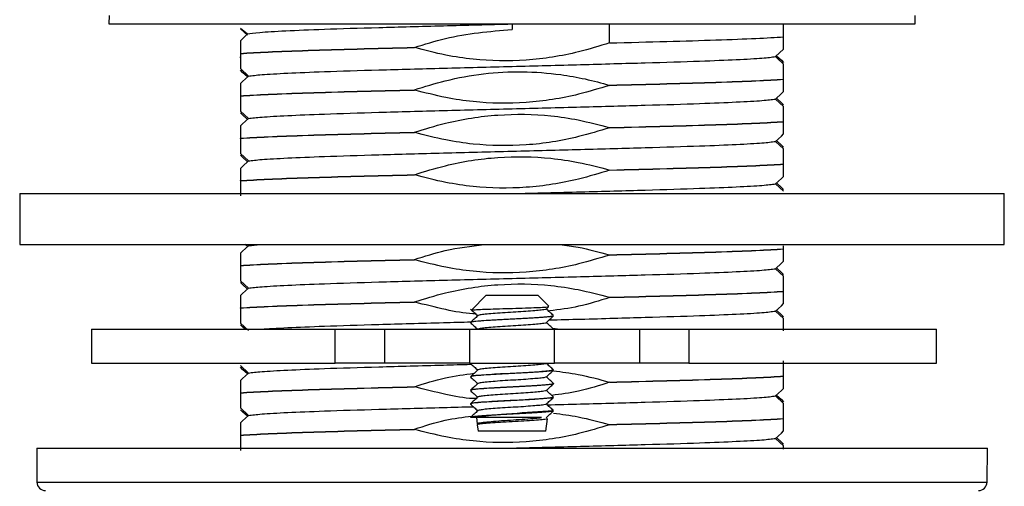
# Model space of a CAD drawing. Header units: millimetres. Extents: x 112 to 181, y 19 to 194.
# Tile 10 of 14: x 156.34 to 167.94, y 136.83 to 142.33. Entities that reach past the tile are written whole.
import ezdxf

# ---------------------------------------------------------------- set-up
doc = ezdxf.new("R2010")
doc.units = ezdxf.units.MM

msp = doc.modelspace()

# ---------------------------------------------------------------- linework, layer by layer
at = {"color": 7, "linetype": 'Continuous', "lineweight": 25}
for p, q in [((157.394, 142.383), (157.392, 142.283)), ((166.892, 142.283), (166.89, 142.383)), ((157.392, 142.283), (166.892, 142.283)), ((158.942, 142.233), (159.025, 142.165)), ((159.027, 142.15), (158.942, 142.224)), ((162.142, 142.283), (162.142, 142.218)), ((163.291, 142.059), (163.291, 142.283)), ((165.342, 142.13), (165.342, 142.283)), ((159.025, 142.165), (158.942, 142.085)), ((160.993, 142.004), (160.993, 142.006)), ((165.246, 141.898), (165.342, 141.985)), ((158.942, 141.934), (158.942, 141.936)), ((158.942, 141.883), (158.942, 141.894)), ((165.262, 141.883), (165.246, 141.898)), ((165.257, 141.908), (165.284, 141.883)), ((165.342, 141.81), (165.262, 141.883)), ((165.284, 141.883), (165.262, 141.883)), ((158.942, 141.756), (159.038, 141.668)), ((163.291, 141.559), (163.291, 141.561)), ((165.342, 141.63), (165.342, 141.632)), ((158.942, 141.434), (158.942, 141.436)), ((160.993, 141.504), (160.993, 141.506)), ((165.342, 141.31), (165.246, 141.398)), ((158.942, 141.256), (159.038, 141.168)), ((163.291, 141.059), (163.291, 141.061)), ((165.342, 141.13), (165.342, 141.132)), ((160.993, 141.004), (160.993, 141.006)), ((158.942, 140.934), (158.942, 140.936)), ((165.342, 140.81), (165.246, 140.898)), ((158.942, 140.756), (159.038, 140.668)), ((165.342, 140.63), (165.342, 140.632)), ((160.993, 140.504), (160.993, 140.506)), ((163.291, 140.559), (163.291, 140.561)), ((158.942, 140.434), (158.942, 140.436)), ((165.342, 140.31), (165.246, 140.398)), ((156.342, 140.283), (156.342, 139.683)), ((156.342, 140.283), (167.942, 140.283)), ((167.942, 139.683), (167.942, 140.283)), ((156.342, 139.683), (167.942, 139.683)), ((159.027, 139.658), (158.999, 139.683)), ((159.038, 139.668), (159.175, 139.683)), ((165.342, 139.632), (165.342, 139.667)), ((163.291, 139.559), (163.291, 139.561)), ((165.342, 139.63), (165.342, 139.632)), ((158.942, 139.434), (158.942, 139.436)), ((160.993, 139.504), (160.993, 139.506)), ((165.342, 139.31), (165.246, 139.398)), ((158.942, 139.256), (159.038, 139.168)), ((165.342, 139.13), (165.342, 139.132)), ((160.993, 139.004), (160.993, 139.006)), ((161.832, 139.083), (161.669, 138.912)), ((162.452, 139.083), (161.832, 139.083)), ((162.574, 138.955), (162.452, 139.083)), ((163.291, 139.059), (163.291, 139.061)), ((158.942, 138.934), (158.942, 138.936)), ((162.544, 138.921), (162.573, 138.948)), ((165.342, 138.81), (165.246, 138.898)), ((158.942, 138.756), (159.038, 138.668)), ((161.652, 138.763), (161.652, 138.762)), ((162.632, 138.842), (162.632, 138.843)), ((157.187, 138.683), (157.187, 138.283)), ((157.187, 138.683), (157.188, 138.683)), ((157.188, 138.683), (157.188, 138.283)), ((157.188, 138.683), (160.058, 138.683)), ((160.058, 138.283), (160.058, 138.683)), ((160.058, 138.683), (160.642, 138.683)), ((160.642, 138.283), (160.642, 138.683)), ((160.642, 138.683), (161.642, 138.683)), ((161.642, 138.683), (161.642, 138.283)), ((161.642, 138.683), (162.642, 138.683)), ((161.739, 138.684), (161.738, 138.683)), ((162.618, 138.696), (162.708, 138.683)), ((162.632, 138.683), (162.632, 138.683)), ((162.642, 138.283), (162.642, 138.683)), ((162.642, 138.683), (163.642, 138.683)), ((163.642, 138.683), (163.642, 138.283)), ((163.642, 138.683), (164.225, 138.683)), ((164.225, 138.683), (164.225, 138.283)), ((164.225, 138.683), (167.142, 138.683)), ((167.142, 138.283), (167.142, 138.683)), ((157.188, 138.283), (157.187, 138.283)), ((157.188, 138.283), (160.058, 138.283)), ((160.642, 138.283), (160.058, 138.283)), ((161.642, 138.283), (160.642, 138.283)), ((161.642, 138.283), (162.642, 138.283)), ((161.652, 138.283), (161.652, 138.282)), ((162.544, 138.281), (162.546, 138.283)), ((163.642, 138.283), (162.642, 138.283)), ((164.225, 138.283), (163.642, 138.283)), ((164.225, 138.283), (167.142, 138.283)), ((158.942, 138.256), (159.038, 138.168)), ((162.632, 138.202), (162.632, 138.203)), ((161.652, 138.123), (161.652, 138.122)), ((162.632, 138.042), (162.632, 138.043)), ((163.291, 138.059), (163.291, 138.061)), ((165.342, 138.13), (165.342, 138.132)), ((158.942, 137.934), (158.942, 137.936)), ((160.993, 138.004), (160.993, 138.006)), ((161.652, 137.963), (161.652, 137.962)), ((162.632, 137.882), (162.632, 137.883)), ((165.342, 137.81), (165.246, 137.898)), ((158.942, 137.756), (159.038, 137.668)), ((161.652, 137.803), (161.652, 137.802)), ((162.632, 137.722), (162.632, 137.723)), ((161.652, 137.643), (161.652, 137.643)), ((161.722, 137.643), (161.731, 137.569)), ((162.542, 137.483), (162.56, 137.629)), ((165.342, 137.63), (165.342, 137.632)), ((160.993, 137.504), (160.993, 137.506)), ((161.733, 137.557), (161.742, 137.483)), ((162.542, 137.483), (161.742, 137.483)), ((163.291, 137.559), (163.291, 137.561)), ((158.942, 137.434), (158.942, 137.436)), ((165.342, 137.31), (165.246, 137.398)), ((156.542, 137.283), (156.545, 136.882)), ((156.542, 137.283), (167.742, 137.283)), ((165.342, 137.27), (165.342, 137.31)), ((167.738, 136.882), (167.742, 137.283)), ((156.545, 136.882), (167.738, 136.882))]:
    msp.add_line(p, q, dxfattribs=at)
at = {"color": 7, "linetype": 'Continuous', "lineweight": 25, "flags": 128}
for points in [[(165.284, 141.883), (165.315, 141.854), (165.342, 141.83)], [(159.027, 141.658), (158.968, 141.711), (158.942, 141.736)], [(159.038, 141.668), (158.968, 141.604), (158.942, 141.58)], [(165.246, 141.398), (165.315, 141.461), (165.342, 141.486)], [(165.257, 141.408), (165.315, 141.354), (165.342, 141.33)], [(159.027, 141.158), (158.968, 141.211), (158.942, 141.236)], [(159.038, 141.168), (158.968, 141.104), (158.942, 141.08)], [(165.246, 140.898), (165.315, 140.961), (165.342, 140.986)], [(165.257, 140.908), (165.315, 140.854), (165.342, 140.83)], [(159.027, 140.658), (158.968, 140.711), (158.942, 140.736)], [(159.038, 140.668), (158.968, 140.604), (158.942, 140.58)], [(165.246, 140.398), (165.315, 140.461), (165.342, 140.486)], [(165.257, 140.408), (165.315, 140.354), (165.342, 140.33)], [(159.038, 139.668), (158.968, 139.604), (158.942, 139.58)], [(165.246, 139.398), (165.315, 139.461), (165.342, 139.486)], [(165.257, 139.408), (165.315, 139.354), (165.342, 139.33)], [(159.027, 139.158), (158.968, 139.211), (158.942, 139.236)], [(159.038, 139.168), (158.968, 139.104), (158.942, 139.08)], [(165.246, 138.898), (165.315, 138.961), (165.342, 138.986)], [(165.257, 138.908), (165.315, 138.854), (165.342, 138.83)], [(158.999, 138.683), (158.968, 138.711), (158.942, 138.736)], [(159.027, 138.158), (158.968, 138.211), (158.942, 138.236)], [(159.038, 138.168), (158.968, 138.104), (158.942, 138.08)], [(165.246, 137.898), (165.315, 137.961), (165.342, 137.986)], [(165.257, 137.908), (165.315, 137.854), (165.342, 137.83)], [(159.027, 137.658), (158.968, 137.711), (158.942, 137.736)], [(159.038, 137.668), (158.968, 137.604), (158.942, 137.58)], [(165.246, 137.398), (165.315, 137.461), (165.342, 137.486)], [(165.257, 137.408), (165.315, 137.354), (165.342, 137.33)]]:
    msp.add_lwpolyline(points, dxfattribs=at)
at = {"color": 7, "linetype": 'Continuous', "lineweight": 25}
for centre, radius, start, end in [((163.998, 114.838), 22.925, 93.4238, 95.8746), ((156.645, 136.883), 0.1, 180.5, 270), ((167.638, 136.883), 0.1, 270, 359.5)]:
    msp.add_arc(centre, radius, start, end, dxfattribs=at)
for points, knots in [([(159.025, 142.165), (159.063, 142.171), (159.139, 142.184), (159.458, 142.202), (159.927, 142.222), (160.56, 142.241), (161.322, 142.262), (161.869, 142.276), (162.142, 142.283)], [0, 0, 0, 0, 0.156119, 0.312468, 0.470181, 0.645705, 0.823459, 1, 1, 1, 1]), ([(160.993, 142.006), (161.113, 142.044), (161.487, 142.162), (161.877, 142.195), (162.142, 142.218)], [0, 0, 0, 0, 0.323155, 1, 1, 1, 1]), ([(163.291, 142.059), (163.521, 142.065), (163.98, 142.077), (164.563, 142.094), (165.043, 142.112), (165.243, 142.124), (165.342, 142.13)], [0, 0, 0, 0, 0.250706, 0.498897, 0.750322, 1, 1, 1, 1]), ([(165.342, 141.985), (165.342, 141.987), (165.342, 142), (165.342, 142.039), (165.342, 142.098), (165.342, 142.13)], [0, 0, 0, 0, 0.1076282, 0.5170097, 1, 1, 1, 1]), ([(158.942, 142.085), (158.942, 142.081), (158.942, 142.068), (158.942, 142.025), (158.942, 141.966), (158.942, 141.936)], [0, 0, 0, 0, 0.152895, 0.574789, 1, 1, 1, 1]), ([(158.942, 141.936), (159.041, 141.942), (159.24, 141.954), (159.721, 141.972), (160.304, 141.989), (160.762, 142.001), (160.993, 142.006)], [0, 0, 0, 0, 0.2496784, 0.5011033, 0.7492942, 1, 1, 1, 1]), ([(158.942, 141.934), (159.041, 141.94), (159.24, 141.952), (159.721, 141.97), (160.304, 141.987), (160.762, 141.999), (160.993, 142.004)], [0, 0, 0, 0, 0.249678, 0.501103, 0.749294, 1, 1, 1, 1]), ([(163.291, 142.059), (163.17, 142.022), (162.85, 141.923), (162.31, 141.84), (161.782, 141.847), (161.343, 141.913), (161.115, 141.972), (160.993, 142.004)], [0, 0, 0, 0, 0.162085, 0.430339, 0.698417, 0.837255, 1, 1, 1, 1]), ([(158.942, 141.934), (158.942, 141.897), (158.942, 141.82), (158.942, 141.777), (158.942, 141.756)], [0, 0, 0, 0, 0.490999, 1, 1, 1, 1]), ([(159.038, 141.668), (159.081, 141.674), (159.168, 141.685), (159.481, 141.703), (159.938, 141.722), (160.56, 141.741), (161.322, 141.762), (162.142, 141.783), (162.962, 141.804), (163.724, 141.825), (164.346, 141.844), (164.803, 141.863), (165.115, 141.88), (165.202, 141.892), (165.246, 141.898)], [0, 0, 0, 0, 0.075602, 0.151652, 0.228225, 0.318256, 0.409432, 0.499985, 0.590538, 0.681714, 0.771746, 0.848329, 0.924387, 1, 1, 1, 1]), ([(165.342, 141.632), (165.342, 141.669), (165.342, 141.746), (165.342, 141.788), (165.342, 141.81)], [0, 0, 0, 0, 0.490999, 1, 1, 1, 1]), ([(160.993, 141.506), (161.113, 141.544), (161.525, 141.671), (162.111, 141.741), (162.664, 141.698), (163.006, 141.638), (163.196, 141.587), (163.291, 141.561)], [0, 0, 0, 0, 0.162141, 0.553378, 0.747972, 0.873649, 1, 1, 1, 1]), ([(158.942, 141.58), (158.942, 141.578), (158.942, 141.565), (158.942, 141.527), (158.942, 141.468), (158.942, 141.436)], [0, 0, 0, 0, 0.09221, 0.5086647, 1, 1, 1, 1]), ([(163.291, 141.559), (163.17, 141.522), (162.85, 141.423), (162.31, 141.34), (161.782, 141.347), (161.343, 141.413), (161.115, 141.472), (160.993, 141.504)], [0, 0, 0, 0, 0.162085, 0.430339, 0.698417, 0.837255, 1, 1, 1, 1]), ([(163.291, 141.561), (163.521, 141.567), (163.98, 141.579), (164.563, 141.596), (165.043, 141.614), (165.243, 141.626), (165.342, 141.632)], [0, 0, 0, 0, 0.250706, 0.498897, 0.750322, 1, 1, 1, 1]), ([(163.291, 141.559), (163.521, 141.565), (163.98, 141.577), (164.563, 141.594), (165.043, 141.612), (165.243, 141.624), (165.342, 141.63)], [0, 0, 0, 0, 0.250706, 0.498897, 0.750322, 1, 1, 1, 1]), ([(165.342, 141.486), (165.342, 141.488), (165.342, 141.5), (165.342, 141.539), (165.342, 141.598), (165.342, 141.63)], [0, 0, 0, 0, 0.09221, 0.508665, 1, 1, 1, 1]), ([(158.942, 141.436), (159.041, 141.442), (159.24, 141.454), (159.721, 141.472), (160.304, 141.489), (160.762, 141.501), (160.993, 141.506)], [0, 0, 0, 0, 0.2496784, 0.5011033, 0.7492942, 1, 1, 1, 1]), ([(158.942, 141.434), (159.041, 141.44), (159.24, 141.452), (159.721, 141.47), (160.304, 141.487), (160.762, 141.499), (160.993, 141.504)], [0, 0, 0, 0, 0.249678, 0.501103, 0.749294, 1, 1, 1, 1]), ([(158.942, 141.434), (158.942, 141.397), (158.942, 141.32), (158.942, 141.277), (158.942, 141.256)], [0, 0, 0, 0, 0.4909987, 1, 1, 1, 1]), ([(159.038, 141.168), (159.081, 141.174), (159.168, 141.185), (159.481, 141.203), (159.938, 141.222), (160.56, 141.241), (161.322, 141.262), (162.142, 141.283), (162.962, 141.304), (163.724, 141.325), (164.346, 141.344), (164.803, 141.363), (165.115, 141.38), (165.202, 141.392), (165.246, 141.398)], [0, 0, 0, 0, 0.0756047, 0.1516561, 0.2282314, 0.3182655, 0.4094441, 0.5, 0.5905559, 0.6817345, 0.7717686, 0.8483439, 0.9243953, 1, 1, 1, 1]), ([(165.342, 141.132), (165.342, 141.169), (165.342, 141.246), (165.342, 141.288), (165.342, 141.31)], [0, 0, 0, 0, 0.490999, 1, 1, 1, 1]), ([(160.993, 141.006), (161.113, 141.044), (161.434, 141.143), (161.974, 141.226), (162.502, 141.219), (162.941, 141.153), (163.168, 141.094), (163.291, 141.061)], [0, 0, 0, 0, 0.162085, 0.430339, 0.698417, 0.837255, 1, 1, 1, 1]), ([(158.942, 141.08), (158.942, 141.078), (158.942, 141.065), (158.942, 141.027), (158.942, 140.968), (158.942, 140.936)], [0, 0, 0, 0, 0.09221, 0.508665, 1, 1, 1, 1]), ([(163.291, 141.059), (163.17, 141.022), (162.85, 140.923), (162.31, 140.84), (161.782, 140.847), (161.343, 140.913), (161.115, 140.972), (160.993, 141.004)], [0, 0, 0, 0, 0.162085, 0.430339, 0.698417, 0.837255, 1, 1, 1, 1]), ([(163.291, 141.061), (163.521, 141.067), (163.98, 141.079), (164.563, 141.096), (165.043, 141.114), (165.243, 141.126), (165.342, 141.132)], [0, 0, 0, 0, 0.250706, 0.498897, 0.750322, 1, 1, 1, 1]), ([(163.291, 141.059), (163.521, 141.065), (163.98, 141.077), (164.563, 141.094), (165.043, 141.112), (165.243, 141.124), (165.342, 141.13)], [0, 0, 0, 0, 0.250706, 0.498897, 0.750322, 1, 1, 1, 1]), ([(165.342, 140.986), (165.342, 140.988), (165.342, 141), (165.342, 141.039), (165.342, 141.098), (165.342, 141.13)], [0, 0, 0, 0, 0.09221, 0.508665, 1, 1, 1, 1]), ([(158.942, 140.936), (159.041, 140.942), (159.24, 140.954), (159.721, 140.972), (160.304, 140.989), (160.762, 141.001), (160.993, 141.006)], [0, 0, 0, 0, 0.249678, 0.501103, 0.749294, 1, 1, 1, 1]), ([(158.942, 140.934), (159.041, 140.94), (159.24, 140.952), (159.721, 140.97), (160.304, 140.987), (160.762, 140.999), (160.993, 141.004)], [0, 0, 0, 0, 0.249678, 0.501103, 0.749294, 1, 1, 1, 1]), ([(158.942, 140.934), (158.942, 140.897), (158.942, 140.82), (158.942, 140.777), (158.942, 140.756)], [0, 0, 0, 0, 0.490999, 1, 1, 1, 1]), ([(159.038, 140.668), (159.081, 140.674), (159.168, 140.685), (159.481, 140.703), (159.938, 140.722), (160.56, 140.741), (161.322, 140.762), (162.142, 140.783), (162.962, 140.804), (163.724, 140.825), (164.346, 140.844), (164.803, 140.863), (165.115, 140.88), (165.202, 140.892), (165.246, 140.898)], [0, 0, 0, 0, 0.0756047, 0.1516561, 0.2282314, 0.3182655, 0.4094441, 0.5, 0.5905559, 0.6817345, 0.7717686, 0.8483439, 0.9243953, 1, 1, 1, 1]), ([(160.993, 140.506), (161.113, 140.544), (161.434, 140.643), (161.974, 140.726), (162.502, 140.719), (162.941, 140.653), (163.168, 140.594), (163.291, 140.561)], [0, 0, 0, 0, 0.162085, 0.430339, 0.698417, 0.837255, 1, 1, 1, 1]), ([(165.342, 140.632), (165.342, 140.669), (165.342, 140.746), (165.342, 140.788), (165.342, 140.81)], [0, 0, 0, 0, 0.490999, 1, 1, 1, 1]), ([(163.291, 140.561), (163.521, 140.567), (163.98, 140.579), (164.563, 140.596), (165.043, 140.614), (165.243, 140.626), (165.342, 140.632)], [0, 0, 0, 0, 0.250706, 0.498897, 0.750322, 1, 1, 1, 1]), ([(163.291, 140.559), (163.521, 140.565), (163.98, 140.577), (164.563, 140.594), (165.043, 140.612), (165.243, 140.624), (165.342, 140.63)], [0, 0, 0, 0, 0.250706, 0.498897, 0.750322, 1, 1, 1, 1]), ([(165.342, 140.486), (165.342, 140.488), (165.342, 140.5), (165.342, 140.539), (165.342, 140.598), (165.342, 140.63)], [0, 0, 0, 0, 0.09221, 0.508665, 1, 1, 1, 1]), ([(158.942, 140.58), (158.942, 140.578), (158.942, 140.565), (158.942, 140.527), (158.942, 140.468), (158.942, 140.436)], [0, 0, 0, 0, 0.09221, 0.508665, 1, 1, 1, 1]), ([(158.942, 140.436), (159.041, 140.442), (159.24, 140.454), (159.721, 140.472), (160.304, 140.489), (160.762, 140.501), (160.993, 140.506)], [0, 0, 0, 0, 0.249678, 0.501103, 0.749294, 1, 1, 1, 1]), ([(158.942, 140.434), (159.041, 140.44), (159.24, 140.452), (159.721, 140.47), (160.304, 140.487), (160.762, 140.499), (160.993, 140.504)], [0, 0, 0, 0, 0.249678, 0.501103, 0.749294, 1, 1, 1, 1]), ([(163.291, 140.559), (163.17, 140.522), (162.85, 140.423), (162.31, 140.34), (161.782, 140.347), (161.343, 140.413), (161.115, 140.472), (160.993, 140.504)], [0, 0, 0, 0, 0.162085, 0.430339, 0.698417, 0.837255, 1, 1, 1, 1]), ([(158.942, 140.434), (158.942, 140.397), (158.942, 140.32), (158.942, 140.277), (158.942, 140.256)], [0, 0, 0, 0, 0.490999, 1, 1, 1, 1]), ([(162.142, 140.283), (162.414, 140.29), (162.962, 140.304), (163.724, 140.325), (164.346, 140.344), (164.803, 140.363), (165.115, 140.38), (165.202, 140.392), (165.246, 140.398)], [0, 0, 0, 0, 0.1811117, 0.3634689, 0.5435372, 0.6966878, 0.8487907, 1, 1, 1, 1]), ([(160.993, 139.506), (161.113, 139.545), (161.38, 139.63), (161.659, 139.664), (161.812, 139.683)], [0, 0, 0, 0, 0.450909, 1, 1, 1, 1]), ([(162.708, 139.683), (162.779, 139.673), (162.976, 139.647), (163.168, 139.595), (163.291, 139.561)], [0, 0, 0, 0, 0.36264, 1, 1, 1, 1]), ([(158.942, 139.58), (158.942, 139.578), (158.942, 139.565), (158.942, 139.527), (158.942, 139.468), (158.942, 139.436)], [0, 0, 0, 0, 0.09221, 0.508665, 1, 1, 1, 1]), ([(163.291, 139.559), (163.17, 139.522), (162.85, 139.423), (162.31, 139.34), (161.782, 139.347), (161.343, 139.413), (161.115, 139.472), (160.993, 139.504)], [0, 0, 0, 0, 0.162085, 0.430339, 0.698417, 0.837255, 1, 1, 1, 1]), ([(163.291, 139.561), (163.521, 139.567), (163.98, 139.579), (164.563, 139.596), (165.043, 139.614), (165.243, 139.626), (165.342, 139.632)], [0, 0, 0, 0, 0.250706, 0.498897, 0.750322, 1, 1, 1, 1]), ([(163.291, 139.559), (163.521, 139.565), (163.98, 139.577), (164.563, 139.594), (165.043, 139.612), (165.243, 139.624), (165.342, 139.63)], [0, 0, 0, 0, 0.250706, 0.498897, 0.750322, 1, 1, 1, 1]), ([(165.342, 139.486), (165.342, 139.488), (165.342, 139.5), (165.342, 139.539), (165.342, 139.598), (165.342, 139.63)], [0, 0, 0, 0, 0.09221, 0.508665, 1, 1, 1, 1]), ([(158.942, 139.436), (159.041, 139.442), (159.24, 139.454), (159.721, 139.472), (160.304, 139.489), (160.762, 139.501), (160.993, 139.506)], [0, 0, 0, 0, 0.2496784, 0.5011033, 0.7492942, 1, 1, 1, 1]), ([(158.942, 139.434), (159.041, 139.44), (159.24, 139.452), (159.721, 139.47), (160.304, 139.487), (160.762, 139.499), (160.993, 139.504)], [0, 0, 0, 0, 0.249678, 0.501103, 0.749294, 1, 1, 1, 1]), ([(158.942, 139.434), (158.942, 139.397), (158.942, 139.32), (158.942, 139.277), (158.942, 139.256)], [0, 0, 0, 0, 0.490999, 1, 1, 1, 1]), ([(159.038, 139.168), (159.081, 139.174), (159.168, 139.185), (159.481, 139.203), (159.938, 139.222), (160.56, 139.241), (161.322, 139.262), (162.142, 139.283), (162.962, 139.304), (163.724, 139.325), (164.346, 139.344), (164.803, 139.363), (165.115, 139.38), (165.202, 139.392), (165.246, 139.398)], [0, 0, 0, 0, 0.0756047, 0.1516561, 0.2282314, 0.3182655, 0.4094441, 0.5, 0.5905559, 0.6817345, 0.7717686, 0.8483439, 0.9243953, 1, 1, 1, 1]), ([(160.993, 139.006), (161.113, 139.044), (161.434, 139.143), (161.974, 139.226), (162.502, 139.219), (162.941, 139.153), (163.168, 139.094), (163.291, 139.061)], [0, 0, 0, 0, 0.162085, 0.430339, 0.698417, 0.837255, 1, 1, 1, 1]), ([(165.342, 139.132), (165.342, 139.169), (165.342, 139.246), (165.342, 139.288), (165.342, 139.31)], [0, 0, 0, 0, 0.490999, 1, 1, 1, 1]), ([(163.291, 139.061), (163.521, 139.067), (163.98, 139.079), (164.563, 139.096), (165.043, 139.114), (165.243, 139.126), (165.342, 139.132)], [0, 0, 0, 0, 0.250706, 0.498897, 0.750322, 1, 1, 1, 1]), ([(163.291, 139.059), (163.521, 139.065), (163.98, 139.077), (164.563, 139.094), (165.043, 139.112), (165.243, 139.124), (165.342, 139.13)], [0, 0, 0, 0, 0.250706, 0.498897, 0.750322, 1, 1, 1, 1]), ([(165.342, 138.986), (165.342, 138.988), (165.342, 139), (165.342, 139.039), (165.342, 139.098), (165.342, 139.13)], [0, 0, 0, 0, 0.09221, 0.508665, 1, 1, 1, 1]), ([(158.942, 139.08), (158.942, 139.078), (158.942, 139.065), (158.942, 139.027), (158.942, 138.968), (158.942, 138.936)], [0, 0, 0, 0, 0.09221, 0.508665, 1, 1, 1, 1]), ([(158.942, 138.936), (159.041, 138.942), (159.24, 138.954), (159.721, 138.972), (160.304, 138.989), (160.762, 139.001), (160.993, 139.006)], [0, 0, 0, 0, 0.249678, 0.501103, 0.749294, 1, 1, 1, 1]), ([(158.942, 138.934), (159.041, 138.94), (159.24, 138.952), (159.721, 138.97), (160.304, 138.987), (160.762, 138.999), (160.993, 139.004)], [0, 0, 0, 0, 0.249678, 0.501103, 0.749294, 1, 1, 1, 1]), ([(161.712, 138.866), (161.702, 138.867), (161.584, 138.868), (161.343, 138.917), (161.116, 138.974), (160.993, 139.004)], [0, 0, 0, 0, 0.0402736, 0.4820971, 1, 1, 1, 1]), ([(163.291, 139.059), (163.17, 139.02), (162.939, 138.945), (162.698, 138.915), (162.583, 138.9)], [0, 0, 0, 0, 0.520584, 1, 1, 1, 1]), ([(158.942, 138.934), (158.942, 138.897), (158.942, 138.82), (158.942, 138.777), (158.942, 138.756)], [0, 0, 0, 0, 0.490999, 1, 1, 1, 1]), ([(161.652, 138.922), (161.666, 138.909), (161.695, 138.882), (161.724, 138.856), (161.738, 138.843)], [0, 0, 0, 0, 0.50537, 1, 1, 1, 1]), ([(161.672, 138.909), (161.673, 138.91), (161.674, 138.912), (161.739, 138.917), (161.849, 138.921), (161.991, 138.926), (162.148, 138.93), (162.301, 138.935), (162.434, 138.94), (162.527, 138.944), (162.575, 138.948), (162.571, 138.95), (162.57, 138.951)], [0, 0, 0, 0, 0.083041, 0.196035, 0.308163, 0.419506, 0.529207, 0.638888, 0.746171, 0.853495, 0.959029, 1, 1, 1, 1]), ([(162.544, 138.921), (162.544, 138.921), (162.547, 138.919), (162.519, 138.913), (162.458, 138.905), (162.363, 138.898), (162.248, 138.889), (162.123, 138.882), (161.999, 138.874), (161.89, 138.866), (161.803, 138.858), (161.752, 138.85), (161.732, 138.845), (161.739, 138.842), (161.739, 138.842)], [0, 0, 0, 0, 0.002315, 0.102243, 0.202315, 0.300711, 0.401302, 0.500009, 0.599677, 0.699941, 0.798233, 0.898767, 0.99775, 1, 1, 1, 1]), ([(162.631, 138.845), (162.617, 138.858), (162.588, 138.884), (162.56, 138.91), (162.546, 138.923)], [0, 0, 0, 0, 0.510331, 1, 1, 1, 1]), ([(162.58, 138.794), (162.704, 138.797), (163.102, 138.807), (163.723, 138.825), (164.346, 138.844), (164.803, 138.863), (165.115, 138.88), (165.202, 138.892), (165.246, 138.898)], [0, 0, 0, 0, 0.091993, 0.294196, 0.4938609, 0.6636787, 0.8323348, 1, 1, 1, 1]), ([(159.175, 138.683), (159.182, 138.684), (159.241, 138.69), (159.488, 138.703), (159.935, 138.722), (160.562, 138.741), (161.167, 138.758), (161.55, 138.768), (161.659, 138.771)], [0, 0, 0, 0, 0.028676, 0.228157, 0.429012, 0.66517, 0.904329, 1, 1, 1, 1]), ([(161.739, 138.844), (161.725, 138.831), (161.696, 138.804), (161.667, 138.778), (161.652, 138.765)], [0, 0, 0, 0, 0.499976, 1, 1, 1, 1]), ([(161.652, 138.762), (161.666, 138.749), (161.695, 138.722), (161.724, 138.696), (161.738, 138.683)], [0, 0, 0, 0, 0.50537, 1, 1, 1, 1]), ([(162.628, 138.843), (162.629, 138.843), (162.635, 138.84), (162.601, 138.834), (162.526, 138.826), (162.41, 138.818), (162.271, 138.81), (162.119, 138.802), (161.969, 138.795), (161.835, 138.786), (161.731, 138.779), (161.664, 138.771), (161.656, 138.766), (161.653, 138.763)], [0, 0, 0, 0, 0.023406, 0.121965, 0.220664, 0.317716, 0.416927, 0.514284, 0.612586, 0.711475, 0.808424, 0.907579, 1, 1, 1, 1]), ([(162.629, 138.842), (162.627, 138.84), (162.622, 138.835), (162.559, 138.828), (162.447, 138.819), (162.279, 138.809), (162.074, 138.799), (161.88, 138.788), (161.732, 138.778), (161.654, 138.769), (161.66, 138.764), (161.662, 138.762)], [0, 0, 0, 0, 0.0847418, 0.1841576, 0.2813947, 0.4130937, 0.5427984, 0.6746682, 0.8042573, 0.9362089, 1, 1, 1, 1]), ([(162.544, 138.761), (162.544, 138.761), (162.547, 138.759), (162.519, 138.753), (162.458, 138.745), (162.363, 138.738), (162.248, 138.729), (162.123, 138.722), (161.999, 138.714), (161.89, 138.706), (161.803, 138.698), (161.752, 138.69), (161.732, 138.685), (161.739, 138.682), (161.739, 138.682)], [0, 0, 0, 0, 0.002315, 0.102243, 0.202315, 0.300711, 0.401302, 0.500009, 0.599677, 0.699941, 0.798233, 0.898767, 0.99775, 1, 1, 1, 1]), ([(162.544, 138.761), (162.559, 138.775), (162.588, 138.801), (162.617, 138.828), (162.631, 138.841)], [0, 0, 0, 0, 0.499954, 1, 1, 1, 1]), ([(162.631, 138.685), (162.617, 138.698), (162.588, 138.724), (162.56, 138.75), (162.546, 138.763)], [0, 0, 0, 0, 0.510331, 1, 1, 1, 1]), ([(165.342, 138.667), (165.342, 138.691), (165.342, 138.754), (165.342, 138.789), (165.342, 138.81)], [0, 0, 0, 0, 0.391094, 1, 1, 1, 1]), ([(161.652, 138.282), (161.666, 138.269), (161.695, 138.242), (161.724, 138.216), (161.738, 138.203)], [0, 0, 0, 0, 0.50537, 1, 1, 1, 1]), ([(162.544, 138.281), (162.544, 138.281), (162.547, 138.279), (162.519, 138.273), (162.458, 138.265), (162.363, 138.258), (162.248, 138.249), (162.123, 138.242), (161.999, 138.234), (161.89, 138.226), (161.803, 138.218), (161.752, 138.21), (161.732, 138.205), (161.739, 138.202), (161.739, 138.202)], [0, 0, 0, 0, 0.002315, 0.102243, 0.202315, 0.300711, 0.401302, 0.500009, 0.599677, 0.699941, 0.798233, 0.898767, 0.99775, 1, 1, 1, 1]), ([(162.631, 138.205), (162.617, 138.218), (162.588, 138.244), (162.56, 138.27), (162.546, 138.283)], [0, 0, 0, 0, 0.510331, 1, 1, 1, 1]), ([(165.342, 138.132), (165.342, 138.169), (165.342, 138.246), (165.342, 138.288), (165.342, 138.31)], [0, 0, 0, 0, 0.490999, 1, 1, 1, 1]), ([(159.038, 138.168), (159.081, 138.174), (159.168, 138.185), (159.481, 138.203), (159.938, 138.222), (160.561, 138.241), (161.166, 138.258), (161.548, 138.268), (161.656, 138.271)], [0, 0, 0, 0, 0.169655, 0.340312, 0.512145, 0.71418, 0.918782, 1, 1, 1, 1]), ([(160.993, 138.006), (161.113, 138.046), (161.343, 138.12), (161.582, 138.15), (161.696, 138.165)], [0, 0, 0, 0, 0.5239281, 1, 1, 1, 1]), ([(161.739, 138.204), (161.725, 138.191), (161.696, 138.164), (161.667, 138.138), (161.652, 138.125)], [0, 0, 0, 0, 0.499976, 1, 1, 1, 1]), ([(162.628, 138.203), (162.629, 138.203), (162.635, 138.2), (162.601, 138.194), (162.526, 138.186), (162.41, 138.178), (162.271, 138.17), (162.119, 138.162), (161.969, 138.155), (161.835, 138.146), (161.731, 138.139), (161.664, 138.131), (161.656, 138.126), (161.653, 138.123)], [0, 0, 0, 0, 0.023406, 0.121965, 0.220664, 0.317716, 0.416927, 0.514284, 0.612586, 0.711475, 0.808424, 0.907579, 1, 1, 1, 1]), ([(162.629, 138.202), (162.627, 138.2), (162.622, 138.195), (162.559, 138.188), (162.447, 138.179), (162.279, 138.169), (162.074, 138.159), (161.88, 138.148), (161.732, 138.138), (161.654, 138.129), (161.66, 138.124), (161.662, 138.122)], [0, 0, 0, 0, 0.0847418, 0.1841576, 0.2813947, 0.4130937, 0.5427984, 0.6746682, 0.8042573, 0.9362089, 1, 1, 1, 1]), ([(162.544, 138.121), (162.559, 138.135), (162.588, 138.161), (162.617, 138.188), (162.631, 138.201)], [0, 0, 0, 0, 0.499954, 1, 1, 1, 1]), ([(162.631, 138.194), (162.728, 138.182), (162.951, 138.153), (163.168, 138.094), (163.291, 138.061)], [0, 0, 0, 0, 0.435929, 1, 1, 1, 1]), ([(158.942, 138.08), (158.942, 138.078), (158.942, 138.065), (158.942, 138.027), (158.942, 137.968), (158.942, 137.936)], [0, 0, 0, 0, 0.09221, 0.5086647, 1, 1, 1, 1]), ([(161.652, 138.122), (161.666, 138.109), (161.695, 138.082), (161.724, 138.056), (161.738, 138.043)], [0, 0, 0, 0, 0.50537, 1, 1, 1, 1]), ([(161.739, 138.044), (161.725, 138.031), (161.696, 138.004), (161.667, 137.978), (161.652, 137.965)], [0, 0, 0, 0, 0.499976, 1, 1, 1, 1]), ([(162.628, 138.043), (162.629, 138.043), (162.635, 138.04), (162.601, 138.034), (162.526, 138.026), (162.41, 138.018), (162.271, 138.01), (162.119, 138.002), (161.969, 137.995), (161.835, 137.986), (161.731, 137.979), (161.664, 137.971), (161.656, 137.966), (161.653, 137.963)], [0, 0, 0, 0, 0.023406, 0.121965, 0.220664, 0.317716, 0.416927, 0.514284, 0.612586, 0.711475, 0.808424, 0.907579, 1, 1, 1, 1]), ([(162.629, 138.042), (162.627, 138.04), (162.622, 138.035), (162.559, 138.028), (162.447, 138.019), (162.279, 138.009), (162.074, 137.999), (161.88, 137.988), (161.732, 137.978), (161.654, 137.969), (161.66, 137.964), (161.662, 137.962)], [0, 0, 0, 0, 0.084742, 0.184158, 0.281395, 0.413094, 0.542798, 0.674668, 0.804257, 0.936209, 1, 1, 1, 1]), ([(162.544, 138.121), (162.544, 138.121), (162.547, 138.119), (162.519, 138.113), (162.458, 138.105), (162.363, 138.098), (162.248, 138.089), (162.123, 138.082), (161.999, 138.074), (161.89, 138.066), (161.803, 138.058), (161.752, 138.05), (161.732, 138.045), (161.739, 138.042), (161.739, 138.042)], [0, 0, 0, 0, 0.002315, 0.102243, 0.202315, 0.300711, 0.401302, 0.500009, 0.599677, 0.699941, 0.798233, 0.898767, 0.99775, 1, 1, 1, 1]), ([(162.544, 137.961), (162.559, 137.975), (162.588, 138.001), (162.617, 138.028), (162.631, 138.041)], [0, 0, 0, 0, 0.499954, 1, 1, 1, 1]), ([(162.631, 138.045), (162.617, 138.058), (162.588, 138.084), (162.56, 138.11), (162.546, 138.123)], [0, 0, 0, 0, 0.510331, 1, 1, 1, 1]), ([(163.291, 138.059), (163.17, 138.02), (162.948, 137.948), (162.716, 137.918), (162.61, 137.905)], [0, 0, 0, 0, 0.540662, 1, 1, 1, 1]), ([(163.291, 138.061), (163.521, 138.067), (163.98, 138.079), (164.563, 138.096), (165.043, 138.114), (165.243, 138.126), (165.342, 138.132)], [0, 0, 0, 0, 0.250706, 0.498897, 0.750322, 1, 1, 1, 1]), ([(163.291, 138.059), (163.521, 138.065), (163.98, 138.077), (164.563, 138.094), (165.043, 138.112), (165.243, 138.124), (165.342, 138.13)], [0, 0, 0, 0, 0.250706, 0.498897, 0.750322, 1, 1, 1, 1]), ([(165.342, 137.986), (165.342, 137.988), (165.342, 138), (165.342, 138.039), (165.342, 138.098), (165.342, 138.13)], [0, 0, 0, 0, 0.09221, 0.508665, 1, 1, 1, 1]), ([(158.942, 137.936), (159.041, 137.942), (159.24, 137.954), (159.721, 137.972), (160.304, 137.989), (160.762, 138.001), (160.993, 138.006)], [0, 0, 0, 0, 0.249678, 0.501103, 0.749294, 1, 1, 1, 1]), ([(158.942, 137.934), (159.041, 137.94), (159.24, 137.952), (159.721, 137.97), (160.304, 137.987), (160.762, 137.999), (160.993, 138.004)], [0, 0, 0, 0, 0.249678, 0.501103, 0.749294, 1, 1, 1, 1]), ([(158.942, 137.934), (158.942, 137.897), (158.942, 137.82), (158.942, 137.777), (158.942, 137.756)], [0, 0, 0, 0, 0.490999, 1, 1, 1, 1]), ([(161.719, 137.866), (161.707, 137.866), (161.587, 137.868), (161.343, 137.917), (161.116, 137.974), (160.993, 138.004)], [0, 0, 0, 0, 0.049649, 0.487156, 1, 1, 1, 1]), ([(161.652, 137.962), (161.666, 137.949), (161.695, 137.922), (161.724, 137.896), (161.738, 137.883)], [0, 0, 0, 0, 0.50537, 1, 1, 1, 1]), ([(162.544, 137.961), (162.544, 137.961), (162.547, 137.959), (162.519, 137.953), (162.458, 137.945), (162.363, 137.938), (162.248, 137.929), (162.123, 137.922), (161.999, 137.914), (161.89, 137.906), (161.803, 137.898), (161.752, 137.89), (161.732, 137.885), (161.739, 137.882), (161.739, 137.882)], [0, 0, 0, 0, 0.002315, 0.102243, 0.202315, 0.300711, 0.401302, 0.500009, 0.599677, 0.699941, 0.798233, 0.898767, 0.99775, 1, 1, 1, 1]), ([(162.631, 137.885), (162.617, 137.898), (162.588, 137.924), (162.56, 137.95), (162.546, 137.963)], [0, 0, 0, 0, 0.510331, 1, 1, 1, 1]), ([(161.739, 137.884), (161.725, 137.871), (161.696, 137.844), (161.667, 137.818), (161.652, 137.805)], [0, 0, 0, 0, 0.499976, 1, 1, 1, 1]), ([(162.628, 137.883), (162.629, 137.883), (162.635, 137.88), (162.601, 137.874), (162.526, 137.866), (162.41, 137.858), (162.271, 137.85), (162.119, 137.842), (161.969, 137.835), (161.835, 137.826), (161.731, 137.819), (161.664, 137.811), (161.656, 137.806), (161.653, 137.803)], [0, 0, 0, 0, 0.023406, 0.121965, 0.220664, 0.317716, 0.416927, 0.514284, 0.612586, 0.711475, 0.808424, 0.907579, 1, 1, 1, 1]), ([(162.629, 137.882), (162.627, 137.88), (162.622, 137.875), (162.559, 137.868), (162.447, 137.859), (162.279, 137.849), (162.074, 137.839), (161.88, 137.828), (161.732, 137.818), (161.654, 137.809), (161.66, 137.804), (161.662, 137.802)], [0, 0, 0, 0, 0.084742, 0.184158, 0.281395, 0.413094, 0.542798, 0.674668, 0.804257, 0.936209, 1, 1, 1, 1]), ([(162.544, 137.801), (162.559, 137.815), (162.588, 137.841), (162.617, 137.868), (162.631, 137.881)], [0, 0, 0, 0, 0.499954, 1, 1, 1, 1]), ([(162.551, 137.793), (162.685, 137.797), (163.093, 137.807), (163.723, 137.825), (164.346, 137.844), (164.803, 137.863), (165.115, 137.88), (165.202, 137.892), (165.246, 137.898)], [0, 0, 0, 0, 0.09859, 0.299324, 0.497538, 0.666122, 0.833553, 1, 1, 1, 1]), ([(165.342, 137.632), (165.342, 137.669), (165.342, 137.746), (165.342, 137.788), (165.342, 137.81)], [0, 0, 0, 0, 0.490999, 1, 1, 1, 1]), ([(159.038, 137.668), (159.081, 137.674), (159.168, 137.685), (159.481, 137.703), (159.938, 137.722), (160.561, 137.741), (161.175, 137.758), (161.567, 137.768), (161.685, 137.771)], [0, 0, 0, 0, 0.168431, 0.337858, 0.508452, 0.709029, 0.912156, 1, 1, 1, 1]), ([(162.628, 137.723), (162.629, 137.723), (162.635, 137.72), (162.601, 137.714), (162.526, 137.706), (162.41, 137.698), (162.271, 137.69), (162.119, 137.682), (161.969, 137.675), (161.836, 137.666), (161.731, 137.659), (161.665, 137.651), (161.651, 137.646), (161.652, 137.643), (161.652, 137.643)], [0, 0, 0, 0, 0.023254, 0.121173, 0.219232, 0.315653, 0.41422, 0.510945, 0.608609, 0.706856, 0.803175, 0.901686, 0.998681, 1, 1, 1, 1]), ([(161.652, 137.802), (161.666, 137.789), (161.695, 137.762), (161.724, 137.736), (161.738, 137.723)], [0, 0, 0, 0, 0.50537, 1, 1, 1, 1]), ([(161.739, 137.724), (161.725, 137.711), (161.696, 137.684), (161.667, 137.658), (161.652, 137.645)], [0, 0, 0, 0, 0.499976, 1, 1, 1, 1]), ([(162.544, 137.801), (162.544, 137.801), (162.547, 137.799), (162.519, 137.793), (162.458, 137.785), (162.363, 137.778), (162.248, 137.769), (162.123, 137.762), (161.999, 137.754), (161.89, 137.746), (161.803, 137.738), (161.752, 137.73), (161.732, 137.725), (161.739, 137.722), (161.739, 137.722)], [0, 0, 0, 0, 0.0023152, 0.1022434, 0.202315, 0.3007111, 0.4013024, 0.5000094, 0.5996767, 0.6999409, 0.7982328, 0.898767, 0.99775, 1, 1, 1, 1]), ([(162.544, 137.641), (162.559, 137.655), (162.588, 137.681), (162.617, 137.708), (162.631, 137.721)], [0, 0, 0, 0, 0.499954, 1, 1, 1, 1]), ([(162.631, 137.725), (162.617, 137.738), (162.588, 137.764), (162.56, 137.79), (162.546, 137.803)], [0, 0, 0, 0, 0.510331, 1, 1, 1, 1]), ([(162.63, 137.695), (162.728, 137.682), (162.951, 137.653), (163.168, 137.594), (163.291, 137.561)], [0, 0, 0, 0, 0.436524, 1, 1, 1, 1]), ([(158.942, 137.58), (158.942, 137.578), (158.942, 137.565), (158.942, 137.527), (158.942, 137.468), (158.942, 137.436)], [0, 0, 0, 0, 0.09221, 0.508665, 1, 1, 1, 1]), ([(160.993, 137.506), (161.113, 137.546), (161.334, 137.618), (161.565, 137.647), (161.67, 137.661)], [0, 0, 0, 0, 0.543921, 1, 1, 1, 1]), ([(162.49, 137.643), (162.486, 137.643), (162.459, 137.643), (162.39, 137.643), (162.263, 137.643), (162.117, 137.643), (161.967, 137.643), (161.831, 137.643), (161.724, 137.643), (161.666, 137.643), (161.656, 137.643), (161.652, 137.643)], [0, 0, 0, 0, 0.01655, 0.137549, 0.262013, 0.38944, 0.51779, 0.651625, 0.785373, 0.924121, 1, 1, 1, 1]), ([(162.558, 137.629), (162.558, 137.629), (162.566, 137.626), (162.534, 137.621), (162.462, 137.613), (162.35, 137.605), (162.216, 137.597), (162.073, 137.59), (161.94, 137.582), (161.829, 137.574), (161.758, 137.566), (161.727, 137.561), (161.735, 137.558), (161.736, 137.557)], [0, 0, 0, 0, 0.013025, 0.121979, 0.230409, 0.338857, 0.446822, 0.554694, 0.662271, 0.769558, 0.876748, 0.983442, 1, 1, 1, 1]), ([(161.735, 137.57), (161.736, 137.572), (161.737, 137.578), (161.795, 137.587), (161.891, 137.596), (162.017, 137.607), (162.158, 137.616), (162.297, 137.626), (162.413, 137.635), (162.466, 137.641), (162.49, 137.643)], [0, 0, 0, 0, 0.10116, 0.232638, 0.36437, 0.496432, 0.629059, 0.761717, 0.89521, 1, 1, 1, 1]), ([(163.291, 137.561), (163.521, 137.567), (163.98, 137.579), (164.563, 137.596), (165.043, 137.614), (165.243, 137.626), (165.342, 137.632)], [0, 0, 0, 0, 0.250706, 0.498897, 0.750322, 1, 1, 1, 1]), ([(163.291, 137.559), (163.521, 137.565), (163.98, 137.577), (164.563, 137.594), (165.043, 137.612), (165.243, 137.624), (165.342, 137.63)], [0, 0, 0, 0, 0.250706, 0.498897, 0.750322, 1, 1, 1, 1]), ([(165.342, 137.486), (165.342, 137.488), (165.342, 137.5), (165.342, 137.539), (165.342, 137.598), (165.342, 137.63)], [0, 0, 0, 0, 0.09221, 0.5086647, 1, 1, 1, 1]), ([(158.942, 137.436), (159.041, 137.442), (159.24, 137.454), (159.721, 137.472), (160.304, 137.489), (160.762, 137.501), (160.993, 137.506)], [0, 0, 0, 0, 0.249678, 0.501103, 0.749294, 1, 1, 1, 1]), ([(158.942, 137.434), (159.041, 137.44), (159.24, 137.452), (159.721, 137.47), (160.304, 137.487), (160.762, 137.499), (160.993, 137.504)], [0, 0, 0, 0, 0.249678, 0.501103, 0.749294, 1, 1, 1, 1]), ([(163.291, 137.559), (163.17, 137.522), (162.85, 137.423), (162.31, 137.34), (161.782, 137.347), (161.343, 137.413), (161.115, 137.472), (160.993, 137.504)], [0, 0, 0, 0, 0.162085, 0.430339, 0.698417, 0.837255, 1, 1, 1, 1]), ([(158.942, 137.434), (158.942, 137.397), (158.942, 137.32), (158.942, 137.277), (158.942, 137.256)], [0, 0, 0, 0, 0.490999, 1, 1, 1, 1]), ([(162.142, 137.283), (162.414, 137.29), (162.962, 137.304), (163.724, 137.325), (164.346, 137.344), (164.803, 137.363), (165.115, 137.38), (165.202, 137.392), (165.246, 137.398)], [0, 0, 0, 0, 0.181112, 0.363469, 0.543537, 0.696688, 0.848791, 1, 1, 1, 1])]:
    msp.add_open_spline(points, degree=3, knots=knots, dxfattribs=at)

doc.saveas('drawing.dxf')
